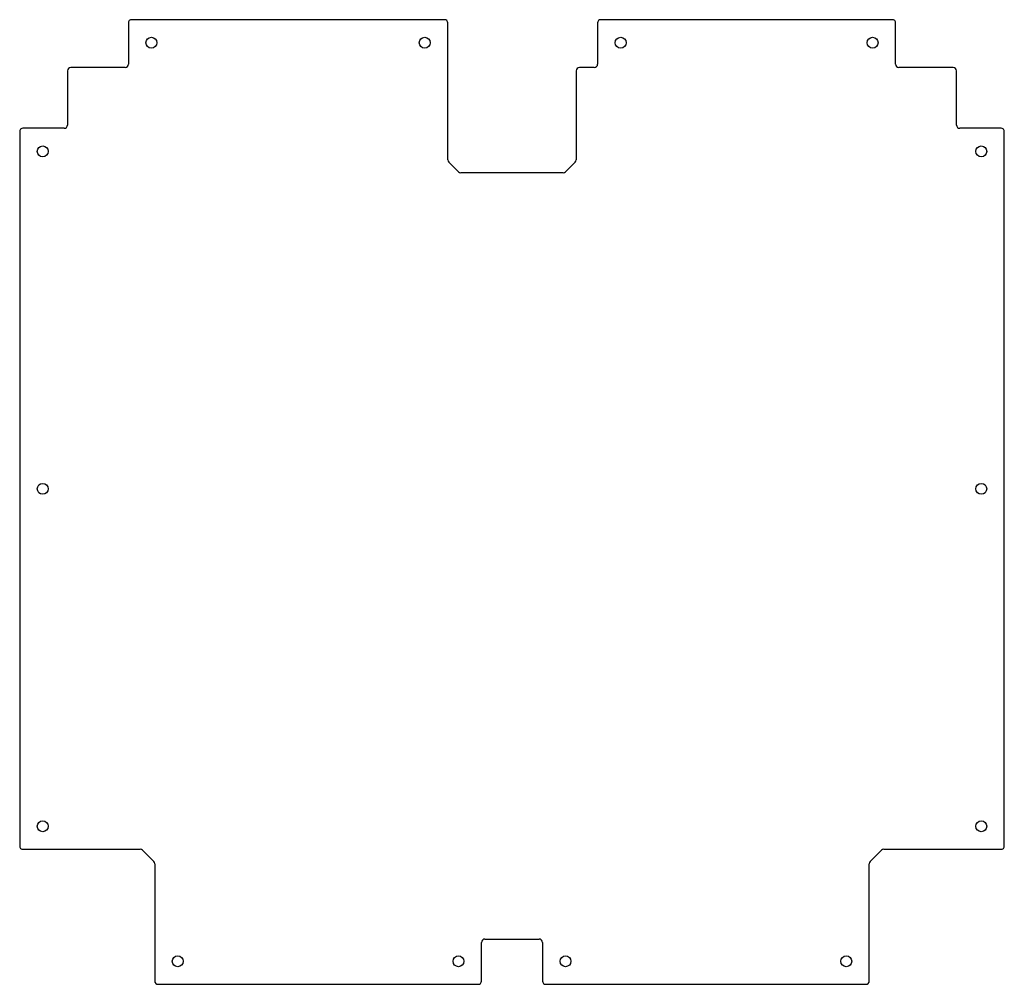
# Model space of a CAD drawing. Header units: millimetres. Extents: x -299 to 299, y -293 to 293.
import ezdxf

# ---------------------------------------------------------------- set-up
doc = ezdxf.new("R2010")
doc.units = ezdxf.units.MM
doc.layers.add('CUTOUTS', color=1, linetype='CONTINUOUS')
doc.layers.add('PERIMETER', color=5, linetype='CONTINUOUS')

msp = doc.modelspace()

# ---------------------------------------------------------------- linework, layer by layer
at = {"layer": 'CUTOUTS'}
for centre in [(-219, 279), (-53, 279), (66, 279), (219, 279), (-285, 213), (285, 213), (-285, 8), (285, 8), (-285, -197), (285, -197), (-203, -279), (-32.5, -279), (32.5, -279), (203, -279)]:
    msp.add_circle(centre, 3.3, dxfattribs=at)
at = {"layer": 'PERIMETER'}
for p, q in [((-233, 291), (-233, 266)), ((-41, 293), (-231, 293)), ((-39, 207.83), (-39, 291)), ((52, 291), (52, 266)), ((231, 293), (54, 293)), ((233, 266), (233, 291)), ((-235, 264), (-268, 264)), ((50, 264), (41, 264)), ((268, 264), (235, 264)), ((-270, 262), (-270, 229)), ((39, 262), (39, 207.83)), ((270, 229), (270, 262)), ((-299, 225), (-299, -209)), ((-272, 227), (-297, 227)), ((297, 227), (272, 227)), ((299, -209), (299, 225)), ((-32.59, 200.59), (-38.41, 206.41)), ((38.41, 206.41), (32.59, 200.59)), ((31.17, 200), (-31.17, 200)), ((-297, -211), (-225.83, -211)), ((-224.41, -211.59), (-217.59, -218.41)), ((217.59, -218.41), (224.41, -211.59)), ((225.83, -211), (297, -211)), ((-217, -219.83), (-217, -291)), ((217, -291), (217, -219.83)), ((-18.5, -291), (-18.5, -267.5)), ((-16.5, -265.5), (16.5, -265.5)), ((18.5, -267.5), (18.5, -291)), ((-215, -293), (-20.5, -293)), ((20.5, -293), (215, -293))]:
    msp.add_line(p, q, dxfattribs=at)
for centre, start, end in [((-231, 291), 90, 180), ((-41, 291), 0, 90), ((54, 291), 90, 180), ((231, 291), 0, 90), ((-268, 262), 90, 180), ((-235, 266), -90, 0), ((41, 262), 90, 180), ((50, 266), -90, 0), ((235, 266), 180, 270), ((268, 262), 0, 90), ((-272, 229), -90, 0), ((272, 229), 180, 270), ((-297, 225), 90, 180), ((297, 225), 0, 90), ((-37, 207.83), 180, 225), ((37, 207.83), -45, 0), ((-31.17, 202), 225, 270), ((31.17, 202), 270, 315), ((-297, -209), 180, 270), ((297, -209), -90, 0), ((-225.83, -213), 45, 90), ((225.83, -213), 90, 135), ((-219, -219.83), 0, 45), ((219, -219.83), 135, 180), ((-16.5, -267.5), 90, 180), ((16.5, -267.5), 0, 90), ((-215, -291), 180, 270), ((-20.5, -291), -90, 0), ((20.5, -291), 180, 270), ((215, -291), -90, 0)]:
    msp.add_arc(centre, 2, start, end, dxfattribs=at)

doc.saveas('drawing.dxf')
